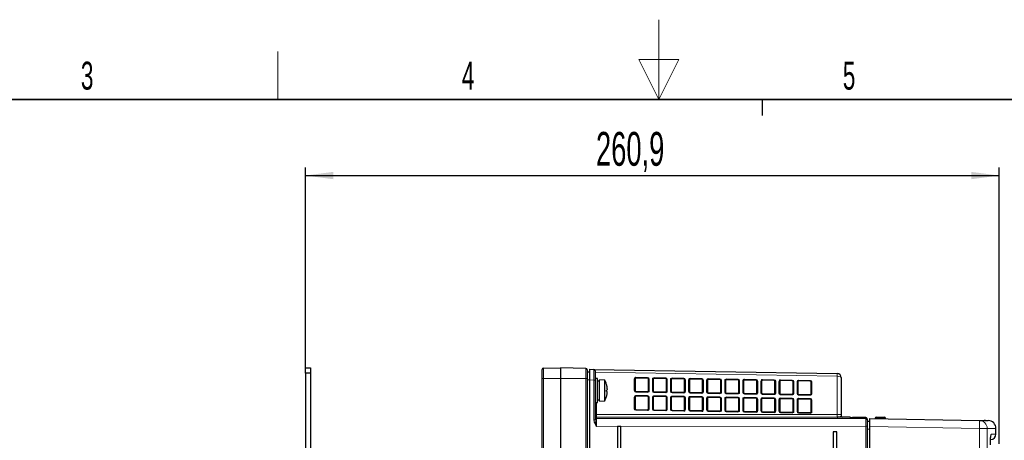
# Model space of a CAD drawing. Header units: millimetres. Extents: x 5 to 418, y 2 to 292.
# Tile 42 of 48: x 137 to 260, y 240 to 292. Entities that reach past the tile are written whole.
import ezdxf

# ---------------------------------------------------------------- set-up
doc = ezdxf.new("R2010")
doc.units = ezdxf.units.MM
doc.layers.add('SLD-0', color=7, linetype='Continuous')
doc.styles.add('SLDTEXTSTYLE0', font='TXT', dxfattribs={"width": 0.605})
doc.dimstyles.new('SLDDIMSTYLE2', dxfattribs={"dimtxt": 4.10931, "dimasz": 3.5, "dimexe": 0, "dimexo": 0.0625, "dimgap": 1.027327, "dimtad": 1, "dimdec": 1, "dimlfac": 3, "dimrnd": 1e-09, "dimzin": 12, "dimdsep": 46, "dimtxsty": 'SLDTEXTSTYLE0', "dimsah": 1, "dimcen": 0.09, "dimadec": 0, "dimazin": 3, "dimtfac": 1, "dimtofl": 0, "dimtmove": 0, "dimatfit": 3, "dimfxl": 1, "dimfrac": 2, "dimtolj": 1, "dimtzin": 12, "dimarcsym": 0})

# ---------------------------------------------------------------- blocks, each defined once
blk = doc.blocks.new('_D_2')
at = {"layer": 'SLD-0', "color": 7}
for p, q in [((172.7, 248.88), (172.7, 273.98)), ((259.67, 239.38), (259.67, 273.98)), ((172.7, 272.98), (259.67, 272.98))]:
    blk.add_line(p, q, dxfattribs=at)
for points in [[(172.7, 272.98), (176.2, 272.52), (176.2, 273.44)], [(259.67, 272.98), (256.17, 273.44), (256.17, 272.52)]]:
    blk.add_solid(points, dxfattribs=at)
at = {"layer": 'SLD-0', "color": 7, "insert": (209.13, 278.44), "char_height": 4.233, "attachment_point": 1, "style": 'SLDTEXTSTYLE0'}
blk.add_mtext('260,9', dxfattribs=at)

msp = doc.modelspace()

# ---------------------------------------------------------------- linework, layer by layer
at = {"color": 7, "linetype": 'Continuous', "lineweight": 25}
for p, q in [((172.7012, 248.8825), (173.3678, 248.8825)), ((172.7012, 248.2159), (172.7012, 248.8825)), ((172.7012, 248.2159), (172.7012, 237.8825)), ((173.3678, 248.2159), (172.7012, 248.2159)), ((173.3678, 248.8825), (173.3678, 248.2159)), ((173.3678, 248.2159), (173.3678, 237.8825)), ((202.3678, 247.5492), (202.3678, 248.678)), ((202.5316, 248.8447), (204.7012, 248.8825)), ((204.7012, 248.8825), (204.7012, 247.5492)), ((207.8707, 248.8272), (204.7012, 248.8825)), ((208.0345, 248.6606), (208.0345, 247.5492)), ((208.0345, 248.3767), (208.3678, 248.3825)), ((208.3678, 248.71), (208.8707, 248.7013)), ((208.3678, 247.3769), (208.3678, 248.71)), ((208.8707, 248.7013), (239.3766, 248.1688)), ((209.0345, 248.5346), (209.0345, 247.3681)), ((202.3678, 136.8825), (202.3678, 247.5492)), ((204.7012, 247.5492), (204.7012, 136.8825)), ((208.0345, 247.5492), (208.0345, 141.9319)), ((208.3678, 142.0548), (208.3678, 247.3769)), ((209.3012, 247.5492), (209.0345, 247.5492)), ((209.0345, 247.3681), (209.0345, 242.3694)), ((209.3012, 244.5492), (209.3012, 247.5492)), ((209.5678, 247.2159), (209.3012, 247.2159)), ((210.2345, 247.3325), (209.5678, 247.3825)), ((209.5678, 244.7159), (209.5678, 247.3825)), ((210.2345, 244.7659), (210.2345, 247.3325)), ((214.0345, 247.5087), (214.0345, 246.0421)), ((215.6027, 247.5831), (214.1362, 247.6087)), ((215.7009, 246.0165), (215.7009, 247.4831)), ((216.3005, 247.4692), (216.3005, 246.0025)), ((217.8686, 247.5435), (216.4022, 247.5691)), ((217.9669, 245.9769), (217.9669, 247.4436)), ((218.5664, 247.4296), (218.5664, 245.963)), ((220.1346, 247.504), (218.6682, 247.5296)), ((220.2329, 245.9374), (220.2329, 247.404)), ((220.8324, 247.39), (220.8324, 245.9234)), ((222.4006, 247.4644), (220.9342, 247.49)), ((222.4988, 245.8978), (222.4988, 247.3645)), ((223.0984, 247.3505), (223.0984, 245.8839)), ((224.6666, 247.4249), (223.2001, 247.4505)), ((224.7648, 245.8583), (224.7648, 247.3249)), ((225.3644, 247.3109), (225.3644, 245.8443)), ((226.9325, 247.3853), (225.4661, 247.4109)), ((227.0308, 245.8187), (227.0308, 247.2853)), ((227.6304, 247.2714), (227.6304, 245.8048)), ((229.1985, 247.3458), (227.7321, 247.3714)), ((229.2968, 245.7792), (229.2968, 247.2458)), ((229.8963, 247.2318), (229.8963, 245.7652)), ((231.4645, 247.3062), (229.9981, 247.3318)), ((231.5627, 245.7396), (231.5627, 247.2062)), ((232.1623, 247.1923), (232.1623, 245.7256)), ((233.7305, 247.2667), (232.2641, 247.2923)), ((233.8287, 245.7001), (233.8287, 247.1667)), ((234.4283, 247.1527), (234.4283, 245.6861)), ((235.9964, 247.2271), (234.53, 247.2527)), ((236.0947, 245.6605), (236.0947, 247.1271)), ((239.8678, 247.6689), (239.8678, 243.0529)), ((210.4334, 245.9295), (210.5282, 245.9162)), ((210.5309, 246.1054), (210.4357, 246.0921)), ((214.1328, 245.9421), (215.5992, 245.9165)), ((216.3987, 245.9025), (217.8651, 245.8769)), ((218.6647, 245.863), (220.1311, 245.8374)), ((220.9307, 245.8234), (222.3971, 245.7978)), ((223.1967, 245.7839), (224.6631, 245.7583)), ((225.4626, 245.7443), (226.929, 245.7187)), ((227.7286, 245.7048), (229.195, 245.6792)), ((229.9946, 245.6652), (231.461, 245.6396)), ((232.2606, 245.6257), (233.727, 245.6001)), ((209.0345, 244.5492), (209.3012, 244.5492)), ((209.3012, 244.8825), (209.5678, 244.8825)), ((209.5678, 244.7159), (210.2345, 244.7659)), ((214.0345, 245.2419), (214.0345, 243.7753)), ((215.6027, 245.3163), (214.1362, 245.3419)), ((215.7009, 243.7497), (215.7009, 245.2164)), ((216.3005, 245.2024), (216.3005, 243.7358)), ((217.8686, 245.2768), (216.4022, 245.3024)), ((217.9669, 243.7102), (217.9669, 245.1768)), ((218.5664, 245.1628), (218.5664, 243.6962)), ((220.1346, 245.2372), (218.6682, 245.2628)), ((220.2329, 243.6706), (220.2329, 245.1372)), ((220.8324, 245.1233), (220.8324, 243.6567)), ((222.4006, 245.1977), (220.9342, 245.2233)), ((222.4988, 243.6311), (222.4988, 245.0977)), ((223.0984, 245.0837), (223.0984, 243.6171)), ((224.6666, 245.1581), (223.2001, 245.1837)), ((224.7648, 243.5915), (224.7648, 245.0581)), ((225.3644, 245.0442), (225.3644, 243.5775)), ((226.9325, 245.1186), (225.4661, 245.1442)), ((227.0308, 243.552), (227.0308, 245.0186)), ((227.6304, 245.0046), (227.6304, 243.538)), ((229.1985, 245.079), (227.7321, 245.1046)), ((229.2968, 243.5124), (229.2968, 244.979)), ((229.8963, 244.9651), (229.8963, 243.4984)), ((231.4645, 245.0395), (229.9981, 245.0651)), ((231.5627, 243.4728), (231.5627, 244.9395)), ((232.1623, 244.9255), (232.1623, 243.4589)), ((233.7305, 244.9999), (232.2641, 245.0255)), ((233.8287, 243.4333), (233.8287, 244.8999)), ((234.4283, 244.886), (234.4283, 243.4193)), ((234.5265, 245.5861), (235.993, 245.5605)), ((235.9964, 244.9604), (234.53, 244.986)), ((236.0947, 243.3937), (236.0947, 244.8604)), ((214.1328, 243.6753), (215.5992, 243.6497)), ((216.3987, 243.6358), (217.8651, 243.6102)), ((218.6647, 243.5962), (220.1311, 243.5706)), ((220.9307, 243.5567), (222.3971, 243.5311)), ((223.1967, 243.5171), (224.6631, 243.4915)), ((225.4626, 243.4776), (226.929, 243.452)), ((227.7286, 243.438), (229.195, 243.4124)), ((229.9946, 243.3985), (231.461, 243.3729)), ((232.2606, 243.3589), (233.727, 243.3333)), ((234.5265, 243.3194), (235.993, 243.2938)), ((240.9345, 242.7159), (239.3721, 242.7159)), ((239.8678, 243.0529), (239.8678, 242.8159)), ((242.9345, 242.6745), (241.262, 242.675)), ((241.2621, 242.675), (241.262, 242.675)), ((243.1012, 242.5079), (243.1012, 242.4027)), ((243.1012, 242.4027), (243.1012, 241.5695)), ((243.1012, 242.2187), (243.4345, 242.2187)), ((243.4345, 242.5464), (257.1881, 242.3063)), ((243.4345, 241.5466), (243.4345, 242.5464)), ((244.1161, 242.5399), (244.116, 242.5345)), ((244.2828, 242.7036), (245.2678, 242.7033)), ((245.4345, 242.5366), (245.4345, 242.5115)), ((257.1881, 242.3063), (257.781, 242.296)), ((257.9374, 242.2932), (258.2853, 242.2872)), ((212.2505, 241.5492), (211.8096, 241.5492)), ((211.8096, 241.5492), (211.8096, 148.2159)), ((212.2505, 148.2159), (212.2505, 241.5492)), ((239.3172, 240.8825), (238.8763, 240.8825)), ((238.8763, 240.8825), (238.8763, 155.5492)), ((239.3172, 155.5492), (239.3172, 240.8825)), ((243.1012, 241.5695), (243.1012, 154.5492)), ((243.4345, 154.5578), (243.4345, 241.5466)), ((259.2678, 240.5895), (259.2678, 241.2873))]:
    msp.add_line(p, q, dxfattribs=at)
at = {"color": 7, "linetype": 'Continuous', "lineweight": 18}
for p, q in [((202.5316, 248.8447), (202.5316, 247.5492)), ((207.8707, 247.5492), (207.8707, 248.8272)), ((239.3766, 247.8355), (209.0345, 248.3651)), ((202.5316, 247.5492), (202.3678, 247.5492)), ((202.5316, 247.5492), (202.5316, 136.8825)), ((202.5316, 247.5492), (204.7012, 247.5492)), ((207.8707, 247.5492), (204.7012, 247.5492)), ((207.8707, 141.9319), (207.8707, 247.5492)), ((207.8707, 247.5492), (208.0345, 247.5492)), ((208.3678, 247.3827), (208.0345, 247.3769)), ((208.8708, 247.3681), (208.3678, 247.3769)), ((208.8708, 242.3694), (208.8708, 247.3681)), ((209.0345, 247.3681), (208.8708, 247.3681)), ((213.9362, 246.0421), (213.9362, 247.5087)), ((213.9362, 247.5087), (214.0345, 247.5087)), ((214.1397, 247.7087), (215.6061, 247.6831)), ((215.7009, 247.4831), (215.8027, 247.4831)), ((215.8027, 247.4831), (215.8027, 246.0165)), ((216.2022, 246.0025), (216.2022, 247.4692)), ((216.2022, 247.4692), (216.3005, 247.4692)), ((216.4057, 247.6691), (217.8721, 247.6435)), ((217.9669, 247.4436), (218.0686, 247.4436)), ((218.0686, 247.4436), (218.0686, 245.9769)), ((218.4682, 245.963), (218.4682, 247.4296)), ((218.4682, 247.4296), (218.5664, 247.4296)), ((218.6717, 247.6296), (220.1381, 247.604)), ((220.2329, 247.404), (220.3346, 247.404)), ((220.3346, 247.404), (220.3346, 245.9374)), ((220.7342, 245.9234), (220.7342, 247.39)), ((220.7342, 247.39), (220.8324, 247.39)), ((220.9377, 247.59), (222.4041, 247.5644)), ((222.4988, 247.3645), (222.6006, 247.3645)), ((222.6006, 247.3645), (222.6006, 245.8978)), ((223.0001, 245.8839), (223.0001, 247.3505)), ((223.0001, 247.3505), (223.0984, 247.3505)), ((223.2036, 247.5505), (224.6701, 247.5249)), ((224.7648, 247.3249), (224.8666, 247.3249)), ((224.8666, 247.3249), (224.8666, 245.8583)), ((225.2661, 245.8443), (225.2661, 247.3109)), ((225.2661, 247.3109), (225.3644, 247.3109)), ((225.4696, 247.5109), (226.936, 247.4853)), ((227.0308, 247.2853), (227.1325, 247.2853)), ((227.1325, 247.2853), (227.1325, 245.8187)), ((227.5321, 245.8048), (227.5321, 247.2714)), ((227.5321, 247.2714), (227.6304, 247.2714)), ((227.7356, 247.4714), (229.202, 247.4458)), ((229.2968, 247.2458), (229.3985, 247.2458)), ((229.3985, 247.2458), (229.3985, 245.7792)), ((229.7981, 245.7652), (229.7981, 247.2318)), ((229.7981, 247.2318), (229.8963, 247.2318)), ((230.0016, 247.4318), (231.468, 247.4062)), ((231.5627, 247.2062), (231.6645, 247.2062)), ((231.6645, 247.2062), (231.6645, 245.7396)), ((232.0641, 245.7256), (232.0641, 247.1923)), ((232.0641, 247.1923), (232.1623, 247.1923)), ((232.2675, 247.3923), (233.734, 247.3667)), ((233.8287, 247.1667), (233.9305, 247.1667)), ((233.9305, 247.1667), (233.9305, 245.7001)), ((234.33, 245.6861), (234.33, 247.1527)), ((234.33, 247.1527), (234.4283, 247.1527)), ((234.5335, 247.3527), (235.9999, 247.3271)), ((236.0947, 247.1271), (236.1964, 247.1271)), ((236.1964, 247.1271), (236.1964, 245.6605)), ((239.3766, 243.0529), (239.3766, 247.8355)), ((213.9362, 246.0421), (214.0345, 246.0421)), ((215.5992, 245.8165), (214.1328, 245.8421)), ((215.7009, 246.0165), (215.8027, 246.0165)), ((216.2022, 246.0025), (216.3005, 246.0025)), ((217.8651, 245.777), (216.3987, 245.8025)), ((217.9669, 245.9769), (218.0686, 245.9769)), ((218.4682, 245.963), (218.5664, 245.963)), ((220.1311, 245.7374), (218.6647, 245.763)), ((220.2329, 245.9374), (220.3346, 245.9374)), ((220.7342, 245.9234), (220.8324, 245.9234)), ((222.3971, 245.6978), (220.9307, 245.7234)), ((222.4988, 245.8978), (222.6006, 245.8978)), ((223.0001, 245.8839), (223.0984, 245.8839)), ((224.6631, 245.6583), (223.1967, 245.6839)), ((224.7648, 245.8583), (224.8666, 245.8583)), ((225.2661, 245.8443), (225.3644, 245.8443)), ((226.929, 245.6187), (225.4626, 245.6443)), ((227.0308, 245.8187), (227.1325, 245.8187)), ((227.5321, 245.8048), (227.6304, 245.8048)), ((229.195, 245.5792), (227.7286, 245.6048)), ((229.2968, 245.7792), (229.3985, 245.7792)), ((229.7981, 245.7652), (229.8963, 245.7652)), ((231.5627, 245.7396), (231.6645, 245.7396)), ((232.0641, 245.7256), (232.1623, 245.7256)), ((233.8287, 245.7001), (233.9305, 245.7001)), ((234.33, 245.6861), (234.4283, 245.6861)), ((236.0947, 245.6605), (236.1964, 245.6605)), ((209.1983, 244.5492), (209.1983, 243.0437)), ((213.9362, 243.7753), (213.9362, 245.2419)), ((213.9362, 245.2419), (214.0345, 245.2419)), ((214.1397, 245.4419), (215.6061, 245.4163)), ((215.7009, 245.2164), (215.8027, 245.2164)), ((215.8027, 245.2164), (215.8027, 243.7497)), ((216.2022, 243.7358), (216.2022, 245.2024)), ((216.2022, 245.2024), (216.3005, 245.2024)), ((216.4057, 245.4024), (217.8721, 245.3768)), ((217.9669, 245.1768), (218.0686, 245.1768)), ((218.0686, 245.1768), (218.0686, 243.7102)), ((218.4682, 243.6962), (218.4682, 245.1628)), ((218.4682, 245.1628), (218.5664, 245.1628)), ((218.6717, 245.3628), (220.1381, 245.3372)), ((220.2329, 245.1372), (220.3346, 245.1372)), ((220.3346, 245.1372), (220.3346, 243.6706)), ((220.7342, 243.6567), (220.7342, 245.1233)), ((220.7342, 245.1233), (220.8324, 245.1233)), ((220.9377, 245.3233), (222.4041, 245.2977)), ((222.4988, 245.0977), (222.6006, 245.0977)), ((222.6006, 245.0977), (222.6006, 243.6311)), ((223.0001, 243.6171), (223.0001, 245.0837)), ((223.0001, 245.0837), (223.0984, 245.0837)), ((223.2036, 245.2837), (224.6701, 245.2581)), ((224.7648, 245.0581), (224.8666, 245.0581)), ((224.8666, 245.0581), (224.8666, 243.5915)), ((225.2661, 243.5775), (225.2661, 245.0442)), ((225.2661, 245.0442), (225.3644, 245.0442)), ((225.4696, 245.2442), (226.936, 245.2186)), ((227.0308, 245.0186), (227.1325, 245.0186)), ((227.1325, 245.0186), (227.1325, 243.552)), ((227.5321, 243.538), (227.5321, 245.0046)), ((227.5321, 245.0046), (227.6304, 245.0046)), ((227.7356, 245.2046), (229.202, 245.179)), ((229.2968, 244.979), (229.3985, 244.979)), ((229.3985, 244.979), (229.3985, 243.5124)), ((229.7981, 243.4984), (229.7981, 244.9651)), ((229.7981, 244.9651), (229.8963, 244.9651)), ((231.461, 245.5396), (229.9946, 245.5652)), ((230.0016, 245.165), (231.468, 245.1395)), ((231.5627, 244.9395), (231.6645, 244.9395)), ((231.6645, 244.9395), (231.6645, 243.4728)), ((232.0641, 243.4589), (232.0641, 244.9255)), ((232.0641, 244.9255), (232.1623, 244.9255)), ((233.727, 245.5001), (232.2606, 245.5257)), ((232.2675, 245.1255), (233.734, 245.0999)), ((233.8287, 244.8999), (233.9305, 244.8999)), ((233.9305, 244.8999), (233.9305, 243.4333)), ((234.33, 243.4193), (234.33, 244.886)), ((234.33, 244.886), (234.4283, 244.886)), ((235.993, 245.4605), (234.5265, 245.4861)), ((234.5335, 245.0859), (235.9999, 245.0603)), ((236.0947, 244.8604), (236.1964, 244.8604)), ((236.1964, 244.8604), (236.1964, 243.3937)), ((213.9362, 243.7753), (214.0345, 243.7753)), ((215.5992, 243.5497), (214.1328, 243.5753)), ((215.7009, 243.7497), (215.8027, 243.7497)), ((216.2022, 243.7358), (216.3005, 243.7358)), ((217.8651, 243.5102), (216.3987, 243.5358)), ((217.9669, 243.7102), (218.0686, 243.7102)), ((218.4682, 243.6962), (218.5664, 243.6962)), ((220.1311, 243.4706), (218.6647, 243.4962)), ((220.2329, 243.6706), (220.3346, 243.6706)), ((220.7342, 243.6567), (220.8324, 243.6567)), ((222.3971, 243.4311), (220.9307, 243.4567)), ((222.4988, 243.6311), (222.6006, 243.6311)), ((223.0001, 243.6171), (223.0984, 243.6171)), ((224.6631, 243.3915), (223.1967, 243.4171)), ((224.7648, 243.5915), (224.8666, 243.5915)), ((225.2661, 243.5775), (225.3644, 243.5775)), ((226.929, 243.352), (225.4626, 243.3776)), ((227.0308, 243.552), (227.1325, 243.552)), ((227.5321, 243.538), (227.6304, 243.538)), ((229.195, 243.3124), (227.7286, 243.338)), ((229.2968, 243.5124), (229.3985, 243.5124)), ((229.7981, 243.4984), (229.8963, 243.4984)), ((231.461, 243.2729), (229.9946, 243.2985)), ((231.5627, 243.4728), (231.6645, 243.4728)), ((232.0641, 243.4589), (232.1623, 243.4589)), ((233.727, 243.2333), (232.2606, 243.2589)), ((233.8287, 243.4333), (233.9305, 243.4333)), ((234.33, 243.4193), (234.4283, 243.4193)), ((235.993, 243.1938), (234.5265, 243.2194)), ((236.0947, 243.3937), (236.1964, 243.3937)), ((209.0345, 242.3694), (208.8708, 242.3694)), ((209.0345, 243.0437), (209.1983, 243.0437)), ((209.1983, 243.0437), (239.3766, 243.0529)), ((239.3678, 242.7196), (209.2012, 242.7104)), ((209.2012, 242.7104), (209.2012, 242.5588)), ((209.2012, 242.5588), (242.9345, 242.5693)), ((239.3678, 242.7159), (239.3678, 242.7196)), ((239.8678, 243.0529), (239.3766, 243.0529)), ((240.9345, 242.6808), (240.9345, 242.7159)), ((240.9345, 242.6808), (240.9622, 242.6785)), ((242.9345, 242.5693), (242.9345, 242.6745)), ((244.1216, 242.5344), (244.1161, 242.5399)), ((244.2828, 242.7036), (244.3363, 242.6491)), ((244.3363, 242.6491), (244.3363, 242.5306)), ((244.3363, 242.6491), (245.2678, 242.6491)), ((245.2678, 242.6491), (245.2678, 242.7033)), ((245.2678, 242.6491), (245.2678, 242.5144)), ((242.9375, 241.5695), (209.1982, 241.559)), ((242.9375, 154.5492), (242.9375, 241.5695)), ((243.1012, 241.5695), (242.9375, 241.5695)), ((243.4345, 241.2187), (243.1012, 241.2187)), ((257.191, 241.3065), (243.4345, 241.5466)), ((257.191, 235.0188), (257.191, 241.3065)), ((257.191, 241.3065), (258.1672, 241.3065)), ((258.1672, 241.3065), (258.1672, 234.9522)), ((259.2678, 241.2873), (258.1672, 241.3065)), ((258.6585, 240.5789), (259.2678, 240.5895))]:
    msp.add_line(p, q, dxfattribs=at)
at = {"color": 7, "linetype": 'Continuous', "lineweight": 18, "flags": 128}
msp.add_lwpolyline([(258.63, 240.3859), (258.646, 240.4503), (258.6585, 240.5789)], dxfattribs=at)
at = {"color": 7, "linetype": 'Continuous', "lineweight": 25}
for centre, radius, start, end in [((202.5345, 248.678), 0.1667, 91, 180), ((207.8678, 248.6606), 0.1667, 0, 89), ((208.8678, 248.5346), 0.1667, 0, 89), ((239.3678, 247.6689), 0.5, 0, 89), ((207.8969, 246.0492), 2.6667, 16.959977, 28.767073), ((207.8867, 246.0497), 2.675, 8.022847, 16.890032), ((214.1345, 247.5087), 0.1, 89, 180), ((215.6009, 247.4831), 0.1, 0, 89), ((216.4005, 247.4692), 0.1, 89, 180), ((217.8669, 247.4436), 0.1, 0, 89), ((218.6664, 247.4296), 0.1, 89, 180), ((220.1329, 247.404), 0.1, 0, 89), ((220.9324, 247.39), 0.1, 89, 180), ((222.3988, 247.3645), 0.1, 0, 89), ((223.1984, 247.3505), 0.1, 89, 180), ((224.6648, 247.3249), 0.1, 0, 89), ((225.4644, 247.3109), 0.1, 89, 180), ((226.9308, 247.2853), 0.1, 0, 89), ((227.7304, 247.2714), 0.1, 89, 180), ((229.1968, 247.2458), 0.1, 0, 89), ((229.9963, 247.2318), 0.1, 89, 180), ((231.4627, 247.2062), 0.1, 0, 89), ((232.2623, 247.1923), 0.1, 89, 180), ((233.7287, 247.1667), 0.1, 0, 89), ((234.5283, 247.1527), 0.1, 89, 180), ((235.9947, 247.1271), 0.1, 0, 89), ((207.8877, 246.0484), 2.674, 341.448082, 350.313541), ((207.7825, 246.0492), 2.6536, 357.415315, 0.925668), ((208.2671, 245.9512), 2.2839, 351.116668, 356.783555), ((210.1205, 245.7837), 0.4287, 5.27194, 18.005215), ((210.1166, 246.2515), 0.4393, 340.581663, 353.105629), ((208.2628, 246.1359), 2.2908, 1.573549, 7.202062), ((214.1345, 246.0421), 0.1, 180, 269), ((215.6009, 246.0165), 0.1, 269, 0), ((216.4005, 246.0025), 0.1, 180, 269), ((217.8669, 245.9769), 0.1, 269, 0), ((218.6664, 245.963), 0.1, 180, 269), ((220.1329, 245.9374), 0.1, 269, 0), ((220.9324, 245.9234), 0.1, 180, 269), ((222.3988, 245.8978), 0.1, 269, 0), ((223.1984, 245.8839), 0.1, 180, 269), ((224.6648, 245.8583), 0.1, 269, 0), ((225.4644, 245.8443), 0.1, 180, 269), ((226.9308, 245.8187), 0.1, 269, 0), ((227.7304, 245.8048), 0.1, 180, 269), ((229.1968, 245.7792), 0.1, 269, 0), ((229.9963, 245.7652), 0.1, 180, 269), ((231.4627, 245.7396), 0.1, 269, 0), ((232.2623, 245.7256), 0.1, 180, 269), ((233.7287, 245.7001), 0.1, 269, 0), ((234.5283, 245.6861), 0.1, 180, 269), ((235.9947, 245.6605), 0.1, 269, 0), ((207.8969, 246.0492), 2.6667, 331.232927, 341.374656), ((214.1345, 245.2419), 0.1, 89, 180), ((215.6009, 245.2164), 0.1, 0, 89), ((216.4005, 245.2024), 0.1, 89, 180), ((217.8669, 245.1768), 0.1, 0, 89), ((218.6664, 245.1628), 0.1, 89, 180), ((220.1329, 245.1372), 0.1, 0, 89), ((220.9324, 245.1233), 0.1, 89, 180), ((222.3988, 245.0977), 0.1, 0, 89), ((223.1984, 245.0837), 0.1, 89, 180), ((224.6648, 245.0581), 0.1, 0, 89), ((225.4644, 245.0442), 0.1, 89, 180), ((226.9308, 245.0186), 0.1, 0, 89), ((227.7304, 245.0046), 0.1, 89, 180), ((229.1968, 244.979), 0.1, 0, 89), ((229.9963, 244.9651), 0.1, 89, 180), ((231.4627, 244.9395), 0.1, 0, 89), ((232.2623, 244.9255), 0.1, 89, 180), ((233.7287, 244.8999), 0.1, 0, 89), ((234.5283, 244.886), 0.1, 89, 180), ((235.9947, 244.8604), 0.1, 0, 89), ((214.1345, 243.7753), 0.1, 180, 269), ((215.6009, 243.7497), 0.1, 269, 0), ((216.4005, 243.7358), 0.1, 180, 269), ((217.8669, 243.7102), 0.1, 269, 0), ((218.6664, 243.6962), 0.1, 180, 269), ((220.1329, 243.6706), 0.1, 269, 0), ((220.9324, 243.6567), 0.1, 180, 269), ((222.3988, 243.6311), 0.1, 269, 0), ((223.1984, 243.6171), 0.1, 180, 269), ((224.6648, 243.5915), 0.1, 269, 0), ((225.4644, 243.5775), 0.1, 180, 269), ((226.9308, 243.552), 0.1, 269, 0), ((227.7304, 243.538), 0.1, 180, 269), ((229.1968, 243.5124), 0.1, 269, 0), ((229.9963, 243.4984), 0.1, 180, 269), ((231.4627, 243.4728), 0.1, 269, 0), ((232.2623, 243.4589), 0.1, 180, 269), ((233.7287, 243.4333), 0.1, 269, 0), ((234.5283, 243.4193), 0.1, 180, 269), ((235.9947, 243.3937), 0.1, 269, 0), ((239.9678, 242.8159), 0.1, 180, 270), ((240.9345, 242.5492), 0.1667, 49.840918, 90), ((242.9345, 242.5079), 0.1667, 0, 89.982543), ((258.2678, 241.2873), 1, 0.297141, 89), ((258.6012, 240.5895), 0.6667, 271, 0.790616)]:
    msp.add_arc(centre, radius, start, end, dxfattribs=at)
at = {"color": 7, "linetype": 'Continuous', "lineweight": 18}
for centre, radius, start, end in [((234.6007, 248.0021), 4.7788, 358.001617, 1.998383), ((214.1362, 247.5087), 0.2, 89, 180), ((212.7049, 247.7087), 1.4348, 356.002642, 359.998576), ((214.1713, 247.6831), 1.4348, 356.002642, 359.998576), ((215.6027, 247.4831), 0.2, 0, 89), ((216.4022, 247.4692), 0.2, 89, 180), ((214.9709, 247.6692), 1.4348, 356.002642, 359.998576), ((216.4373, 247.6436), 1.4348, 356.002642, 359.998576), ((217.8686, 247.4436), 0.2, 0, 89), ((218.6682, 247.4296), 0.2, 89, 180), ((217.2369, 247.6296), 1.4348, 356.002642, 359.998576), ((218.7033, 247.604), 1.4348, 356.002642, 359.998576), ((220.1346, 247.404), 0.2, 0, 89), ((220.9342, 247.39), 0.2, 89, 180), ((219.5029, 247.5901), 1.4348, 356.002642, 359.998576), ((220.9693, 247.5645), 1.4348, 356.002642, 359.998576), ((222.4006, 247.3645), 0.2, 0, 89), ((223.2001, 247.3505), 0.2, 89, 180), ((221.7688, 247.5505), 1.4348, 356.002642, 359.998576), ((223.2353, 247.5249), 1.4348, 356.002642, 359.998576), ((224.6666, 247.3249), 0.2, 0, 89), ((225.4661, 247.3109), 0.2, 89, 180), ((224.0348, 247.5109), 1.4348, 356.002642, 359.998576), ((225.5012, 247.4854), 1.4348, 356.002642, 359.998576), ((226.9325, 247.2853), 0.2, 0, 89), ((227.7321, 247.2714), 0.2, 89, 180), ((226.3008, 247.4714), 1.4348, 356.002642, 359.998576), ((227.7672, 247.4458), 1.4348, 356.002642, 359.998576), ((229.1985, 247.2458), 0.2, 0, 89), ((229.9981, 247.2318), 0.2, 89, 180), ((228.5668, 247.4318), 1.4348, 356.002642, 359.998576), ((230.0332, 247.4062), 1.4348, 356.002642, 359.998576), ((231.4645, 247.2062), 0.2, 0, 89), ((232.2641, 247.1923), 0.2, 89, 180), ((230.8327, 247.3923), 1.4348, 356.002642, 359.998576), ((232.2992, 247.3667), 1.4348, 356.002642, 359.998576), ((233.7305, 247.1667), 0.2, 0, 89), ((234.53, 247.1527), 0.2, 89, 180), ((233.0987, 247.3527), 1.4348, 356.002642, 359.998576), ((234.5651, 247.3271), 1.4348, 356.002642, 359.998576), ((235.9964, 247.1271), 0.2, 0, 89), ((214.1362, 246.0421), 0.2, 180, 269), ((212.7, 245.8921), 1.4336, 358.001617, 1.998383), ((215.6027, 246.0165), 0.2, 269, 0), ((214.1664, 245.8665), 1.4336, 358.001617, 1.998383), ((216.4022, 246.0025), 0.2, 180, 269), ((214.966, 245.8525), 1.4336, 358.001617, 1.998383), ((217.8686, 245.9769), 0.2, 269, 0), ((216.4324, 245.8269), 1.4336, 358.001617, 1.998383), ((218.6682, 245.963), 0.2, 180, 269), ((217.2319, 245.813), 1.4336, 358.001617, 1.998383), ((220.1346, 245.9374), 0.2, 269, 0), ((218.6984, 245.7874), 1.4336, 358.001617, 1.998383), ((220.9342, 245.9234), 0.2, 180, 269), ((219.4979, 245.7734), 1.4336, 358.001617, 1.998383), ((222.4006, 245.8978), 0.2, 269, 0), ((220.9643, 245.7478), 1.4336, 358.001617, 1.998383), ((223.2001, 245.8839), 0.2, 180, 269), ((221.7639, 245.7339), 1.4336, 358.001617, 1.998383), ((224.6666, 245.8583), 0.2, 269, 0), ((223.2303, 245.7083), 1.4336, 358.001617, 1.998383), ((225.4661, 245.8443), 0.2, 180, 269), ((224.0299, 245.6943), 1.4336, 358.001617, 1.998383), ((226.9325, 245.8187), 0.2, 269, 0), ((225.4963, 245.6687), 1.4336, 358.001617, 1.998383), ((227.7321, 245.8048), 0.2, 180, 269), ((226.2959, 245.6548), 1.4336, 358.001617, 1.998383), ((229.1985, 245.7792), 0.2, 269, 0), ((227.7623, 245.6292), 1.4336, 358.001617, 1.998383), ((229.9981, 245.7652), 0.2, 180, 269), ((228.5618, 245.6152), 1.4336, 358.001617, 1.998383), ((231.4645, 245.7396), 0.2, 269, 0), ((230.0282, 245.5896), 1.4336, 358.001617, 1.998383), ((232.2641, 245.7256), 0.2, 180, 269), ((230.8278, 245.5757), 1.4336, 358.001617, 1.998383), ((233.7305, 245.7001), 0.2, 269, 0), ((232.2942, 245.5501), 1.4336, 358.001617, 1.998383), ((234.53, 245.6861), 0.2, 180, 269), ((235.9964, 245.6605), 0.2, 269, 0), ((214.1362, 245.2419), 0.2, 89, 180), ((212.7049, 245.442), 1.4348, 356.002642, 359.998576), ((214.1713, 245.4164), 1.4348, 356.002642, 359.998576), ((215.6027, 245.2164), 0.2, 0, 89), ((216.4022, 245.2024), 0.2, 89, 180), ((214.9709, 245.4024), 1.4348, 356.002642, 359.998576), ((216.4373, 245.3768), 1.4348, 356.002642, 359.998576), ((217.8686, 245.1768), 0.2, 0, 89), ((218.6682, 245.1628), 0.2, 89, 180), ((217.2369, 245.3628), 1.4348, 356.002642, 359.998576), ((218.7033, 245.3373), 1.4348, 356.002642, 359.998576), ((220.1346, 245.1372), 0.2, 0, 89), ((220.9342, 245.1233), 0.2, 89, 180), ((219.5029, 245.3233), 1.4348, 356.002642, 359.998576), ((220.9693, 245.2977), 1.4348, 356.002642, 359.998576), ((222.4006, 245.0977), 0.2, 0, 89), ((223.2001, 245.0837), 0.2, 89, 180), ((221.7688, 245.2837), 1.4348, 356.002642, 359.998576), ((223.2353, 245.2581), 1.4348, 356.002642, 359.998576), ((224.6666, 245.0581), 0.2, 0, 89), ((225.4661, 245.0442), 0.2, 89, 180), ((224.0348, 245.2442), 1.4348, 356.002642, 359.998576), ((225.5012, 245.2186), 1.4348, 356.002642, 359.998576), ((226.9325, 245.0186), 0.2, 0, 89), ((227.7321, 245.0046), 0.2, 89, 180), ((226.3008, 245.2046), 1.4348, 356.002642, 359.998576), ((227.7672, 245.179), 1.4348, 356.002642, 359.998576), ((229.1985, 244.979), 0.2, 0, 89), ((229.9981, 244.9651), 0.2, 89, 180), ((228.5668, 245.1651), 1.4348, 356.002642, 359.998576), ((230.0332, 245.1395), 1.4348, 356.002642, 359.998576), ((231.4645, 244.9395), 0.2, 0, 89), ((232.2641, 244.9255), 0.2, 89, 180), ((230.8327, 245.1255), 1.4348, 356.002642, 359.998576), ((232.2992, 245.0999), 1.4348, 356.002642, 359.998576), ((233.7305, 244.8999), 0.2, 0, 89), ((234.53, 244.886), 0.2, 89, 180), ((233.0938, 245.5361), 1.4336, 358.001617, 1.998383), ((233.0987, 245.086), 1.4348, 356.002642, 359.998576), ((234.5602, 245.5105), 1.4336, 358.001617, 1.998383), ((234.5651, 245.0604), 1.4348, 356.002642, 359.998576), ((235.9964, 244.8604), 0.2, 0, 89), ((214.1362, 243.7753), 0.2, 180, 269), ((212.7, 243.6253), 1.4336, 358.001617, 1.998383), ((215.6027, 243.7497), 0.2, 269, 0), ((214.1664, 243.5997), 1.4336, 358.001617, 1.998383), ((216.4022, 243.7358), 0.2, 180, 269), ((214.966, 243.5858), 1.4336, 358.001617, 1.998383), ((217.8686, 243.7102), 0.2, 269, 0), ((216.4324, 243.5602), 1.4336, 358.001617, 1.998383), ((218.6682, 243.6962), 0.2, 180, 269), ((217.2319, 243.5462), 1.4336, 358.001617, 1.998383), ((220.1346, 243.6706), 0.2, 269, 0), ((218.6984, 243.5206), 1.4336, 358.001617, 1.998383), ((220.9342, 243.6567), 0.2, 180, 269), ((219.4979, 243.5067), 1.4336, 358.001617, 1.998383), ((222.4006, 243.6311), 0.2, 269, 0), ((220.9643, 243.4811), 1.4336, 358.001617, 1.998383), ((223.2001, 243.6171), 0.2, 180, 269), ((221.7639, 243.4671), 1.4336, 358.001617, 1.998383), ((224.6666, 243.5915), 0.2, 269, 0), ((223.2303, 243.4415), 1.4336, 358.001617, 1.998383), ((225.4661, 243.5775), 0.2, 180, 269), ((224.0299, 243.4276), 1.4336, 358.001617, 1.998383), ((226.9325, 243.552), 0.2, 269, 0), ((225.4963, 243.402), 1.4336, 358.001617, 1.998383), ((227.7321, 243.538), 0.2, 180, 269), ((226.2959, 243.388), 1.4336, 358.001617, 1.998383), ((229.1985, 243.5124), 0.2, 269, 0), ((227.7623, 243.3624), 1.4336, 358.001617, 1.998383), ((229.9981, 243.4984), 0.2, 180, 269), ((228.5618, 243.3485), 1.4336, 358.001617, 1.998383), ((231.4645, 243.4728), 0.2, 269, 0), ((230.0282, 243.3229), 1.4336, 358.001617, 1.998383), ((232.2641, 243.4589), 0.2, 180, 269), ((230.8278, 243.3089), 1.4336, 358.001617, 1.998383), ((233.7305, 243.4333), 0.2, 269, 0), ((232.2942, 243.2833), 1.4336, 358.001617, 1.998383), ((234.53, 243.4193), 0.2, 180, 269), ((233.0938, 243.2694), 1.4336, 358.001617, 1.998383), ((235.9964, 243.3937), 0.2, 269, 0), ((234.5602, 243.2438), 1.4336, 358.001617, 1.998383), ((209.2012, 242.877), 0.1667, 180.004364, 270.004363), ((209.2012, 242.7255), 0.1667, 180.004364, 270.004363), ((239.3678, 242.2195), 0.5001, 83.623754, 90.000002), ((239.4345, 242.8135), 0.0976, 263.467326, 269.9998), ((242.9345, 242.5079), 0.1667, 0.004364, 90.004363), ((242.9345, 242.4027), 0.1667, 0.004364, 90.004363), ((244.3364, 242.4824), 0.1667, 90.020547, 162.191052), ((245.2678, 242.4825), 0.1667, 10.036962, 90.003831), ((244.9215, 241.7704), 12.2783, 357.834485, 2.501514), ((257.169, 241.3083), 0.9982, 359.894619, 88.902372)]:
    msp.add_arc(centre, radius, start, end, dxfattribs=at)
for centre, major_axis, ratio, start_param, end_param in [((208.8678, 247.3678), (0.0029, 1.3335), 0.00222695, 4.71266601, 6.28315129), ((239.3678, 247.6689), (0.5, 0), 0.33333333, 0, 1.55334303), ((209.2012, 241.559), (0.0001, 1), 0.00297041, 0.01745714, 1.57080295), ((209.2012, 243.0437), (-0.0001, 0.3333), 0.0087262, 1.57079234, 3.12413803), ((239.3678, 243.0529), (0.0002, 0.3333), 0.02617859, 3.15906856, 4.71241425), ((241.2678, 242.6808), (0.3333, 0), 0.01745506, 3.14159265, 3.42979673), ((242.9345, 241.5695), (-0.0001, 1), 0.00297041, 4.71238421, 6.26573001)]:
    msp.add_ellipse(centre, major_axis=major_axis, ratio=ratio, start_param=start_param, end_param=end_param, dxfattribs=at)
at = {"color": 7, "linetype": 'Continuous', "lineweight": 25}
for centre, major_axis, ratio, start_param, end_param in [((239.3678, 242.8159), (0.5, 0), 0.19996954, 4.71238898, 4.82369234), ((241.2678, 242.6808), (0.3333, 0), 0.01745506, 3.42979673, 4.69493569), ((244.2828, 242.5369), (0.1621, -0.0389), 0.99932846, 1.80612945, 3.35917055), ((245.2678, 242.5366), (0.1418, -0.0876), 0.99965945, 0.55351343, 2.12430975)]:
    msp.add_ellipse(centre, major_axis=major_axis, ratio=ratio, start_param=start_param, end_param=end_param, dxfattribs=at)
at = {"color": 7, "linetype": 'Continuous', "lineweight": 18}
for points, knots in [([(209.1982, 241.559), (209.1976, 241.5599), (209.1428, 241.6465), (209.0336, 241.82), (208.9283, 242.0466), (208.8786, 242.2336), (208.8734, 242.3238), (208.8708, 242.3694)], [0, 0, 0, 0, 0.0037659, 0.34734759, 0.69465093, 0.84567641, 1, 1, 1, 1]), ([(209.0345, 242.3694), (209.0359, 242.3327), (209.0388, 242.2592), (209.0653, 242.0903), (209.119, 241.8597), (209.1713, 241.6609), (209.1979, 241.5602), (209.1982, 241.559)], [0, 0, 0, 0, 0.13641091, 0.27393684, 0.63111946, 0.99565508, 1, 1, 1, 1]), ([(239.4234, 242.7165), (239.4238, 242.7165), (239.4251, 242.7166), (239.4318, 242.7172), (239.4468, 242.7186), (239.4761, 242.7221), (239.5783, 242.7388), (239.7218, 242.776), (239.8465, 242.8033), (239.8608, 242.8117), (239.8678, 242.8159)], [0, 0, 0, 0, 0.01054056, 0.0306508, 0.05950431, 0.10569784, 0.18760385, 0.56614382, 0.78606753, 1, 1, 1, 1]), ([(257.9374, 242.2932), (257.9428, 242.2924), (257.9491, 242.2915), (257.9561, 242.2865), (257.9573, 242.2857)], [0, 0, 0, 0, 0.83920981, 1, 1, 1, 1]), ([(258.5728, 239.2443), (258.5729, 239.2928), (258.5731, 239.3904), (258.575, 239.5601), (258.5786, 239.7327), (258.5829, 239.8682), (258.5879, 239.9973), (258.5939, 240.1183), (258.6008, 240.2244), (258.6073, 240.3088), (258.6133, 240.3736), (258.6206, 240.4375), (258.6262, 240.4766), (258.6307, 240.5032), (258.6352, 240.5265), (258.6409, 240.5501), (258.6479, 240.5693), (258.6538, 240.5778), (258.6573, 240.5786), (258.6585, 240.5789)], [0, 0, 0, 0, 0.06942904, 0.13949218, 0.24569563, 0.32690272, 0.35428547, 0.46062524, 0.54193077, 0.56934549, 0.64878068, 0.70259236, 0.75718192, 0.78460807, 0.81103807, 0.86411452, 0.91794982, 0.97256234, 1, 1, 1, 1])]:
    msp.add_open_spline(points, degree=3, knots=knots, dxfattribs=at)
at = {"color": 7, "linetype": 'Continuous', "lineweight": 25}
for points, knots in [([(239.3721, 242.7159), (239.3715, 242.7159), (239.37, 242.7159), (239.3687, 242.7159), (239.3678, 242.7159)], [0, 0, 0, 0, 0.40604864, 1, 1, 1, 1]), ([(240.9591, 242.6789), (240.9567, 242.6791), (240.9534, 242.6793), (240.9579, 242.6788), (240.9593, 242.6787)], [0, 0, 0, 0, 0.686136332, 1, 1, 1, 1]), ([(257.9573, 242.2857), (257.9571, 242.2855), (257.9568, 242.2846), (257.9392, 242.2857), (257.8953, 242.2899), (257.8395, 242.2943), (257.7956, 242.2956), (257.781, 242.296)], [0, 0, 0, 0, 0.1223771, 0.36829648, 0.61825107, 0.87229748, 1, 1, 1, 1]), ([(257.9426, 242.2871), (257.9428, 242.2871), (257.9457, 242.2869), (257.9189, 242.2891), (257.8776, 242.2936), (257.8145, 242.2946), (257.7963, 242.2949)], [0, 0, 0, 0, 0.0156775, 0.27523017, 0.79076845, 1, 1, 1, 1]), ([(257.9306, 242.2873), (257.932, 242.2873), (257.9377, 242.2875), (257.9393, 242.2873), (257.9405, 242.2872)], [0, 0, 0, 0, 0.23588477, 1, 1, 1, 1]), ([(258.575, 239.2444), (258.5748, 239.2816), (258.5739, 239.4392), (258.5792, 239.7131), (258.5905, 240.027), (258.6047, 240.2482), (258.6183, 240.367), (258.6207, 240.3805), (258.6216, 240.3853)], [0, 0, 0, 0, 0.0698974, 0.29610279, 0.52069574, 0.74101939, 0.90779232, 1, 1, 1, 1])]:
    msp.add_open_spline(points, degree=3, knots=knots, dxfattribs=at)
at = {"layer": 'SLD-0', "lineweight": 18}
for p, q in [((217, 292.5), (217, 282.5)), ((169.25, 282.5), (169.25, 288.5)), ((219.5, 287.5), (214.5, 287.5)), ((214.5, 287.5), (217, 282.5)), ((217, 282.5), (219.5, 287.5))]:
    msp.add_line(p, q, dxfattribs=at)
at = {"layer": 'SLD-0', "lineweight": 35}
msp.add_line((408, 282.5), (26, 282.5), dxfattribs=at)
at = {"layer": 'SLD-0'}
msp.add_line((230, 280.5), (230, 282.5), dxfattribs=at)
msp.add_line((230, 280.5), (230, 282.5), dxfattribs=at)

# ---------------------------------------------------------------- texts
at = {"layer": 'SLD-0', "char_height": 3.5, "attachment_point": 2, "style": 'SLDTEXTSTYLE0'}
for s, insert in [('3', (145.3527, 287.243)), ('4', (193.1027, 287.243)), ('5', (240.8527, 287.243))]:
    msp.add_mtext(s, dxfattribs=dict(at, insert=insert))

# ---------------------------------------------------------------- dimensions: what is measured, and where the dimension line sits
at = {"layer": 'SLD-0', "color": 7}
dim = msp.add_linear_dim(base=(259.6678, 272.9825), p1=(172.7012, 248.8825), p2=(259.6678, 239.3825), dimstyle='SLDDIMSTYLE2', dxfattribs=at)
dim.commit()
dim.dimension.update_dxf_attribs({"geometry": '_D_2', "text_midpoint": (216.1845, 272.9825), "dimtype": 160})

doc.saveas('drawing.dxf')
